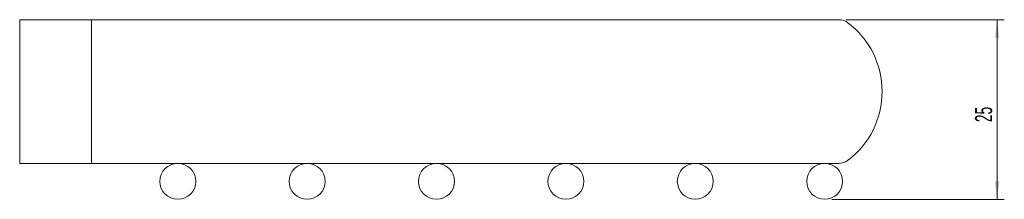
# Model space of a CAD drawing. Header units: millimetres. Extents: x -267 to 325, y 9 to 363.
# Tile 3 of 3: x 150 to 287, y 338 to 363. Entities that reach past the tile are written whole.
import ezdxf

# ---------------------------------------------------------------- set-up
doc = ezdxf.new("R2010")
doc.units = ezdxf.units.MM
doc.styles.add('SLDTEXTSTYLE0', font='TXT', dxfattribs={"width": 0.605})
doc.dimstyles.new('SLDDIMSTYLE0', dxfattribs={"dimtxt": 2.311487, "dimasz": 2.5, "dimexe": 0, "dimexo": 0.0625, "dimgap": 0.577872, "dimtad": 1, "dimtoh": 1, "dimrnd": 1e-09, "dimzin": 12, "dimdsep": 46, "dimtxsty": 'SLDTEXTSTYLE0', "dimsah": 1, "dimcen": 0.09, "dimadec": 0, "dimazin": 0, "dimtfac": 1, "dimtofl": 0, "dimtmove": 0, "dimatfit": 3, "dimfxl": 1, "dimfrac": 2, "dimtolj": 1, "dimtzin": 12, "dimarcsym": 0})

# ---------------------------------------------------------------- blocks, each defined once
blk = doc.blocks.new('*D3')
at = {"color": 7, "linetype": 'Continuous', "lineweight": 0}
for p, q in [((264.64, 362.75), (286.64, 362.75)), ((285.64, 337.75), (285.64, 362.75)), ((262.64, 337.75), (286.64, 337.75))]:
    blk.add_line(p, q, dxfattribs=at)
for points in [[(285.64, 362.75), (285.33, 360.25), (285.95, 360.25)], [(285.64, 337.75), (285.95, 340.25), (285.33, 340.25)]]:
    blk.add_solid(points, dxfattribs=at)
at = {"color": 7, "linetype": 'Continuous', "lineweight": 0, "insert": (282.57, 348.49), "char_height": 2.381, "attachment_point": 1, "rotation": 90, "style": 'SLDTEXTSTYLE0'}
blk.add_mtext('25', dxfattribs=at)

msp = doc.modelspace()

# ---------------------------------------------------------------- linework, layer by layer
at = {"color": 7, "linetype": 'Continuous', "lineweight": 15}
for p, q in [((149.643, 362.754), (149.643, 342.754)), ((159.643, 362.754), (149.643, 362.754)), ((159.643, 362.754), (159.643, 342.754)), ((263.643, 362.754), (159.643, 362.754)), ((149.643, 342.754), (159.643, 342.754)), ((263.643, 342.754), (159.643, 342.754))]:
    msp.add_line(p, q, dxfattribs=at)
for centre in [(171.643, 340.254), (189.643, 340.254), (207.643, 340.254), (225.643, 340.254), (243.643, 340.254), (261.643, 340.254)]:
    msp.add_circle(centre, 2.5, dxfattribs=at)
for centre, radius, start, end in [((263.643, 360.754), 2, 53.1301, 90), ((257.643, 352.754), 12, 306.8699, 53.1301), ((263.643, 344.754), 2, 270, 306.8699)]:
    msp.add_arc(centre, radius, start, end, dxfattribs=at)

# ---------------------------------------------------------------- dimensions: what is measured, and where the dimension line sits
at = {"color": 7, "linetype": 'Continuous', "lineweight": 0}
dim = msp.add_linear_dim(base=(285.643, 362.754), p1=(261.643, 337.754), p2=(263.643, 362.754), angle=90, dimstyle='SLDDIMSTYLE0', dxfattribs=at)
dim.commit()
dim.dimension.update_dxf_attribs({"geometry": '*D3', "text_midpoint": (285.643, 350.254), "dimtype": 160})

doc.saveas('drawing.dxf')
